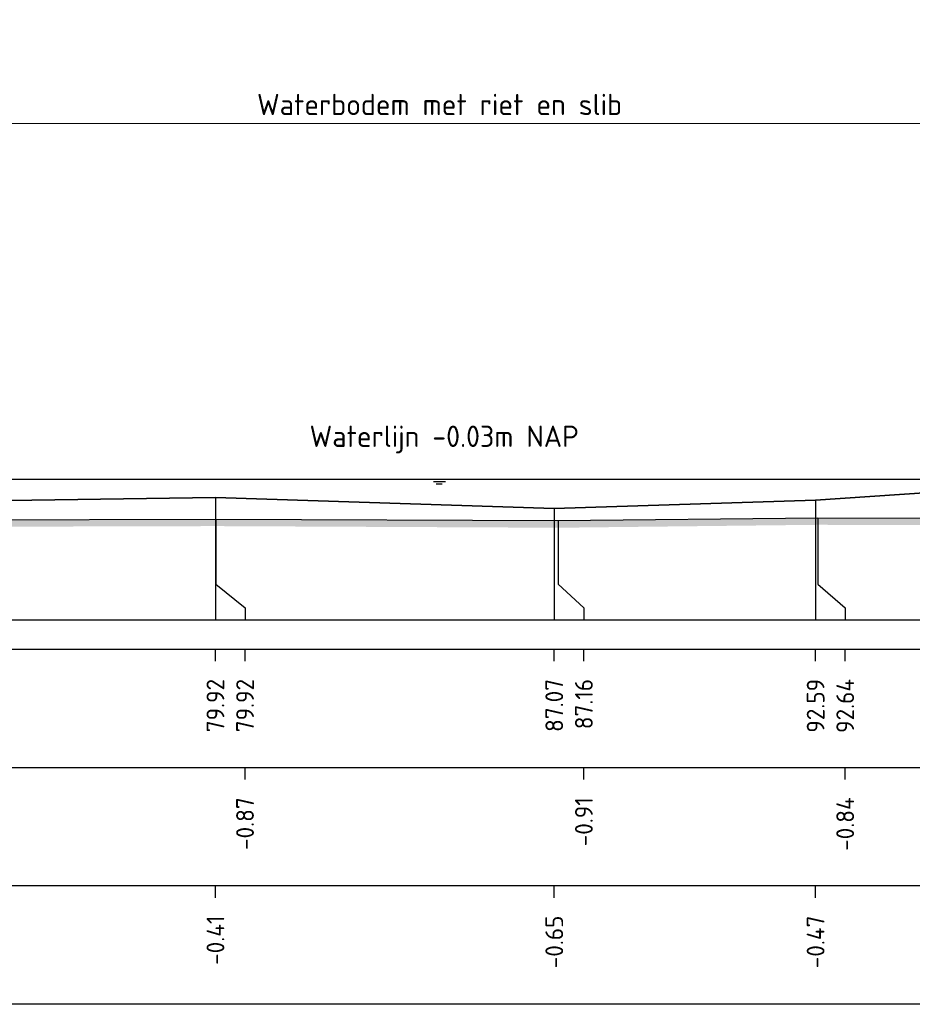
# Model space of a CAD drawing. Header units: metres. Extents: x 128583 to 136452, y 412329 to 415128.
# Tile 233 of 256: x 135022 to 135041, y 415037 to 415058. Entities that reach past the tile are written whole.
import ezdxf
from ezdxf.enums import TextEntityAlignment as Align

# ---------------------------------------------------------------- set-up
doc = ezdxf.new("R2010")
doc.units = ezdxf.units.M
doc.header["$PDMODE"] = 35
doc.header["$PDSIZE"] = 0.075
for name, color, linetype, lineweight in [('X-ME-AL-PROFIEL_BOVENKANT SLIB-GD', 42, 'Continuous', 35), ('X-ME-AL-PROFIEL_HUIDIG MAAIVELD-GD', 8, 'Continuous', 0), ('X-XX-AL-DETAIL1-M', 7, 'Continuous', 18), ('X-XX-AL-NAP-T18', 7, 'Continuous', 18)]:
    doc.layers.add(name, color=color, linetype=linetype, lineweight=lineweight)
for name, color, linetype in [('X-ME-AL-PROFIEL_MAAIVELD-GD', 8, 'Continuous'), ('X-ME-AL-PROFIEL_WATERLIJN-GD', 150, 'Continuous'), ('X-ME-AL-PROFIELRASTER-S', 7, 'Continuous')]:
    doc.layers.add(name, color=color, linetype=linetype)
doc.styles.add('NLCS-ISO-ANNOTATIEF-T18', font='NLCS-ISO.ttf', dxfattribs={"height": 1.8})
doc.styles.add('NLCS-ISO-ANNOTATIVE-T18', font='NLCS-ISO.ttf', dxfattribs={"height": 1.8})
doc.dimstyles.new('NLCS-ANNOTATIEF-T18-PIJL_L2_H0', dxfattribs={"dimtxt": 2.5, "dimasz": 1.8, "dimexe": 2, "dimexo": 2, "dimgap": 0.7, "dimtad": 1, "dimzin": 0, "dimdsep": 46, "dimtxsty": 'NLCS-ISO-ANNOTATIEF-T18', "dimcen": 0, "dimdle": 2, "dimclrd": 256, "dimclre": 256, "dimclrt": 10, "dimaunit": 2, "dimadec": 0, "dimazin": 0, "dimtfac": 1, "dimtdec": 3, "dimtofl": 0, "dimtmove": 0, "dimatfit": 3, "dimfxl": 2, "dimfxlon": 1, "dimtfillclr": 256, "dimtolj": 1, "dimtzin": 0, "dimlwd": -1, "dimlwe": -1, "dimarcsym": 0})

# ---------------------------------------------------------------- blocks, each defined once
blk = doc.blocks.new('SAL-PROFIELRASTER_BALK_EIND1-D')
at = {"color": 0, "linetype": 'ByBlock', "lineweight": -2, "flags": 128}
for points in [[(0, 0), (1, 0)], [(0, -2.5), (1, -2.5)], [(0, -12.5), (1, -12.5)]]:
    blk.add_lwpolyline(points, dxfattribs=at)
blk = doc.blocks.new('SAL-PROFIELRASTER_BALK_EIND2-D')
at = {"color": 0, "linetype": 'ByBlock', "lineweight": -2}
blk.add_line((1, -12.5), (0, -12.5), dxfattribs=at)
blk = doc.blocks.new('SAL-PROFIELRASTER_BALK_DATA-D')
at = {"color": 0, "linetype": 'ByBlock', "lineweight": -2}
blk.add_lwpolyline([(0, -3.5), (0, -2.5)], dxfattribs=at)
at = {"color": 0, "linetype": 'ByBlock', "lineweight": -2, "style": 'NLCS-ISO-ANNOTATIVE-T18'}
blk.add_attdef('GETAL', text='', height=1.5, rotation=90, dxfattribs=at).set_placement((0.75, -5), align=Align.RIGHT)
blk = doc.blocks.new('SAL-PROFIELRASTER_AANHAAL-D')
at = {"color": 9, "linetype": 'ByBlock', "lineweight": -2, "flags": 128}
blk.add_lwpolyline([(0, 1), (0, 0)], dxfattribs=at)
blk = doc.blocks.new('SAL-PROFIELRASTER_AANHAAL_STAGGER-D')
at = {"color": 9, "linetype": 'ByBlock', "lineweight": -2, "flags": 128}
for points in [[(0, 0), (0, -0.25)], [(0, -0.25), (1, -0.75)], [(1, -0.75), (1, -1)]]:
    blk.add_lwpolyline(points, dxfattribs=at)
blk = doc.blocks.new('*D36')
at = {"layer": 'Defpoints', "color": 0, "transparency": 16777216}
for p in [(135004.559, 415055.817), (135004.559, 415048.305), (135056.601, 415048.305)]:
    blk.add_point(p, dxfattribs=at)
at = {"layer": 'X-XX-AL-DETAIL1-M', "transparency": 16777216}
for p, q in [((135004.559, 415055.317), (135004.559, 415056.317)), ((135056.601, 415055.317), (135056.601, 415056.317)), ((135056.151, 415055.817), (135005.009, 415055.817))]:
    blk.add_line(p, q, dxfattribs=at)
for points in [[(135005.009, 415055.892), (135005.009, 415055.742), (135004.559, 415055.817)], [(135056.151, 415055.892), (135056.151, 415055.742), (135056.601, 415055.817)]]:
    blk.add_solid(points, dxfattribs=at)
at = {"layer": 'X-XX-AL-DETAIL1-M', "color": 10, "transparency": 16777216, "insert": (135030.58, 415056.218), "char_height": 0.45, "attachment_point": 5, "style": 'NLCS-ISO-ANNOTATIEF-T18'}
blk.add_mtext('\\A1;Waterbodem met riet en slib', dxfattribs=at)

msp = doc.modelspace()

# ---------------------------------------------------------------- hatches: boundary and pattern name
at = {"layer": 'X-ME-AL-PROFIEL_HUIDIG MAAIVELD-GD'}
h = msp.add_hatch(dxfattribs=at)
h.set_pattern_fill('AGR-MAAIVELD', color=256, scale=0.1, pattern_type=2)
h.set_pattern_definition([(45, (-0.9815, 44.95455), (-0.5000001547, 0.5000001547), []), (45, (-1.0529, 45.026), (0, 1.0000003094), [0.707107, -0.707107]), (45, (-1.12434, 45.0974), (0, 1.0000003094), [0.707107, -0.707107]), (45, (-1.1968, 45.16984), (0, 1.0000003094), [0.707107, -0.707107]), (45, (-1.2672, 45.24026), (0, 1.0000003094), [0.707107, -0.707107]), (45, (-1.3386, 45.3117), (0, 1.0000003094), [0.707107, -0.707107]), (45, (-1.41005, 45.3831), (0, 1.0000003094), [0.707107, -0.707107]), (315, (-0.9815, 44.95455), (0.5000001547, 0.5000001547), []), (315, (-0.91005, 45.026), (1.0000003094, -3e-16), [0.707107, -0.707107]), (315, (-0.8386, 45.0974), (1.0000003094, -3e-16), [0.707107, -0.707107]), (315, (-0.7662, 45.16984), (1.0000003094, -3e-16), [0.707107, -0.707107]), (315, (-0.6958, 45.24026), (1.0000003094, -3e-16), [0.707107, -0.707107]), (315, (-0.62434, 45.3117), (1.0000003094, -3e-16), [0.707107, -0.707107]), (315, (-0.5529, 45.3831), (1.0000003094, -3e-16), [0.707107, -0.707107])])
h.paths.add_polyline_path([(135209.38, 415046.481), (135209.38, 415046.331), (135208.468, 415047.031), (135207.532, 415047.496), (135206.574, 415047.612), (135205.775, 415047.821), (135205.509, 415047.977), (135204.293, 415048.582), (135203.653, 415048.782), (135202.008, 415048.849), (135200.748, 415049.396), (135200.058, 415049.482), (135198.205, 415049.594), (135196.252, 415049.737), (135193.261, 415049.813), (135190.383, 415049.646), (135187.499, 415049.59), (135184.613, 415049.58), (135181.478, 415049.524), (135178.189, 415049.614), (135174.861, 415049.815), (135172.23, 415050.069), (135170.164, 415050.281), (135166.98, 415050.328), (135164.023, 415050.239), (135161.745, 415049.998), (135159.588, 415049.745), (135156.813, 415049.6), (135153.953, 415049.471), (135151.184, 415049.426), (135148.328, 415049.341), (135145.6, 415049.257), (135144.461, 415048.64), (135143.269, 415047.454), (135142.579, 415047.354), (135141.858, 415047.516), (135141.05, 415048.408), (135140.244, 415048.967), (135138.459, 415049.015), (135135.194, 415049.087), (135131.886, 415049.074), (135127.985, 415049.073), (135123.917, 415048.928), (135120.123, 415048.888), (135116.295, 415048.938), (135111.986, 415048.773), (135107.995, 415048.79), (135104.195, 415048.832), (135100.247, 415048.768), (135096.91, 415048.748), (135093.155, 415048.663), (135089.237, 415048.599), (135087.955, 415048.56), (135084.898, 415048.619), (135081.075, 415048.483), (135078.75, 415048.145), (135074.102, 415048.067), (135070.264, 415048.183), (135066.225, 415048.18), (135064.186, 415048.599), (135058.625, 415048.756), (135054.475, 415047.524), (135050.406, 415047.261), (135045.845, 415047.381), (135041.648, 415047.328), (135038.573, 415047.338), (135033.089, 415047.276), (135025.855, 415047.31), (135020.505, 415047.296), (135017.846, 415047.338), (135011.534, 415047.586), (135004.559, 415048.155), (135000.216, 415048.097), (134997.024, 415048.074), (134991.459, 415048.17), (134987.745, 415048.255), (134982.039, 415048.27), (134975.819, 415048.299), (134972.823, 415048.183), (134969.116, 415048.253), (134966.365, 415048.267), (134964.021, 415048.827), (134961.468, 415049.015), (134958.927, 415049.203), (134956.157, 415049.34), (134953.769, 415049.511), (134948.474, 415049.888), (134945.931, 415050.096), (134945.931, 415050.246), (134948.474, 415050.038), (134953.769, 415049.661), (134956.157, 415049.49), (134958.927, 415049.353), (134961.468, 415049.165), (134964.021, 415048.977), (134966.365, 415048.417), (134969.116, 415048.403), (134972.823, 415048.333), (134975.819, 415048.449), (134982.039, 415048.42), (134987.745, 415048.405), (134991.459, 415048.32), (134997.024, 415048.224), (135000.216, 415048.247), (135004.559, 415048.305), (135011.534, 415047.736), (135017.846, 415047.488), (135020.505, 415047.446), (135025.855, 415047.46), (135033.089, 415047.426), (135038.573, 415047.488), (135041.648, 415047.478), (135045.845, 415047.531), (135050.406, 415047.411), (135054.475, 415047.674), (135058.625, 415048.906), (135064.186, 415048.749), (135066.225, 415048.33), (135070.264, 415048.333), (135074.102, 415048.217), (135078.75, 415048.295), (135081.075, 415048.633), (135084.898, 415048.769), (135087.955, 415048.71), (135089.237, 415048.749), (135093.155, 415048.813), (135096.91, 415048.898), (135100.247, 415048.918), (135104.195, 415048.982), (135107.995, 415048.94), (135111.986, 415048.923), (135116.295, 415049.088), (135120.123, 415049.038), (135123.917, 415049.078), (135127.985, 415049.223), (135131.886, 415049.224), (135135.194, 415049.237), (135138.459, 415049.165), (135140.244, 415049.117), (135141.05, 415048.558), (135141.858, 415047.666), (135142.579, 415047.504), (135143.269, 415047.604), (135144.461, 415048.79), (135145.6, 415049.407), (135148.328, 415049.491), (135151.184, 415049.576), (135153.953, 415049.621), (135156.813, 415049.75), (135159.588, 415049.895), (135161.745, 415050.148), (135164.023, 415050.389), (135166.98, 415050.478), (135170.164, 415050.431), (135172.23, 415050.219), (135174.861, 415049.965), (135178.189, 415049.764), (135181.478, 415049.674), (135184.613, 415049.73), (135187.499, 415049.74), (135190.383, 415049.796), (135193.261, 415049.963), (135196.252, 415049.887), (135198.205, 415049.744), (135200.058, 415049.632), (135200.748, 415049.546), (135202.008, 415048.999), (135203.653, 415048.932), (135204.293, 415048.732), (135205.509, 415048.127), (135205.775, 415047.971), (135206.574, 415047.762), (135207.532, 415047.646), (135208.468, 415047.181)])

# ---------------------------------------------------------------- linework, layer by layer
at = {"layer": 'X-ME-AL-PROFIEL_BOVENKANT SLIB-GD'}
msp.add_lwpolyline([(135004.559, 415048.305), (135011.447, 415048.177), (135017.629, 415047.967), (135020.502, 415047.838), (135025.847, 415047.918), (135033.004, 415047.681), (135038.524, 415047.861), (135041.547, 415048.063), (135045.862, 415047.856), (135050.261, 415047.934), (135054.48, 415047.981), (135056.601, 415048.305)], dxfattribs=at)
at = {"layer": 'X-ME-AL-PROFIEL_MAAIVELD-GD'}
msp.add_lwpolyline([(135000.216, 415048.247), (135004.559, 415048.305), (135011.534, 415047.736), (135017.846, 415047.488), (135020.505, 415047.446), (135025.855, 415047.46), (135033.089, 415047.426), (135038.573, 415047.488), (135041.648, 415047.478), (135045.845, 415047.531), (135050.406, 415047.411), (135054.475, 415047.674), (135058.625, 415048.906), (135064.186, 415048.749), (135066.225, 415048.33), (135070.264, 415048.333), (135074.102, 415048.217), (135078.75, 415048.295), (135081.075, 415048.633)], dxfattribs=at)
at = {"layer": 'X-ME-AL-PROFIEL_WATERLIJN-GD'}
for points in [[(135004.559, 415048.305), (135056.601, 415048.305)], [(135030.453, 415048.253), (135030.703, 415048.253)], [(135030.509, 415048.203), (135030.634, 415048.203)]]:
    msp.add_lwpolyline(points, dxfattribs=at)

# ---------------------------------------------------------------- block references
at = {"layer": 'X-ME-AL-PROFIELRASTER-S'}
for p, yscale in [((135025.847, 415045.332), 2.586), ((135038.524, 415045.332), 2.529), ((135033.004, 415045.332), 2.349), ((135025.855, 415046.332), 1.128), ((135038.573, 415046.332), 1.156), ((135033.089, 415046.332), 1.094)]:
    msp.add_blockref('SAL-PROFIELRASTER_AANHAAL-D', p, dxfattribs=dict(at, yscale=yscale))
for p, xscale, zscale in [((135025.855, 415046.332), 0.617594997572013, 0.617594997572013), ((135033.089, 415046.332), 0.5402433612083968, 0.5402433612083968), ((135038.573, 415046.332), 0.5758588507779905, 0.5758588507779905)]:
    msp.add_blockref('SAL-PROFIELRASTER_AANHAAL_STAGGER-D', p, dxfattribs=dict(at, xscale=xscale, zscale=zscale))
at = {"layer": 'X-ME-AL-PROFIELRASTER-S', "xscale": 264, "yscale": 0.25, "zscale": 258.346994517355}
for name, p in [('SAL-PROFIELRASTER_BALK_EIND1-D', (134945.931, 415045.332)), ('SAL-PROFIELRASTER_BALK_EIND2-D', (134945.931, 415042.832)), ('SAL-PROFIELRASTER_BALK_EIND2-D', (134945.931, 415040.332))]:
    msp.add_blockref(name, p, dxfattribs=at)
at = {"layer": 'X-ME-AL-PROFIELRASTER-S', "xscale": 0.25, "yscale": 0.25, "zscale": 0.25}
for p, values in [((135025.847, 415045.332), {'GETAL': '79.92'}), ((135026.472, 415045.332), {'GETAL': '79.92'}), ((135033.004, 415045.332), {'GETAL': '87.07'}), ((135033.629, 415045.332), {'GETAL': '87.16'}), ((135038.524, 415045.332), {'GETAL': '92.59'}), ((135039.149, 415045.332), {'GETAL': '92.64'}), ((135026.472, 415042.832), {'GETAL': '-0.87'}), ((135033.629, 415042.832), {'GETAL': '-0.91'}), ((135039.149, 415042.832), {'GETAL': '-0.84'}), ((135025.847, 415040.332), {'GETAL': '-0.41'}), ((135033.004, 415040.332), {'GETAL': '-0.65'}), ((135038.524, 415040.332), {'GETAL': '-0.47'})]:
    msp.add_blockref('SAL-PROFIELRASTER_BALK_DATA-D', p, dxfattribs=at).add_auto_attribs(values)

# ---------------------------------------------------------------- texts
at = {"layer": 'X-XX-AL-NAP-T18', "color": 10, "insert": (135027.835, 415048.847), "char_height": 0.45, "width": 15.43377, "attachment_point": 7, "style": 'NLCS-ISO-ANNOTATIEF-T18'}
msp.add_mtext('Waterlijn -0.03m NAP', dxfattribs=at)

# ---------------------------------------------------------------- dimensions: what is measured, and where the dimension line sits
at = {"layer": 'X-XX-AL-DETAIL1-M'}
dim = msp.add_linear_dim(base=(135004.559, 415055.817), p1=(135056.601, 415048.305), p2=(135004.559, 415048.305), text='Waterbodem met riet en slib', dimstyle='NLCS-ANNOTATIEF-T18-PIJL_L2_H0', dxfattribs=at)
dim.commit()
dim.dimension.update_dxf_attribs({"geometry": '*D36', "text_midpoint": (135030.58, 415055.817), "dimtype": 160})

doc.saveas('drawing.dxf')
